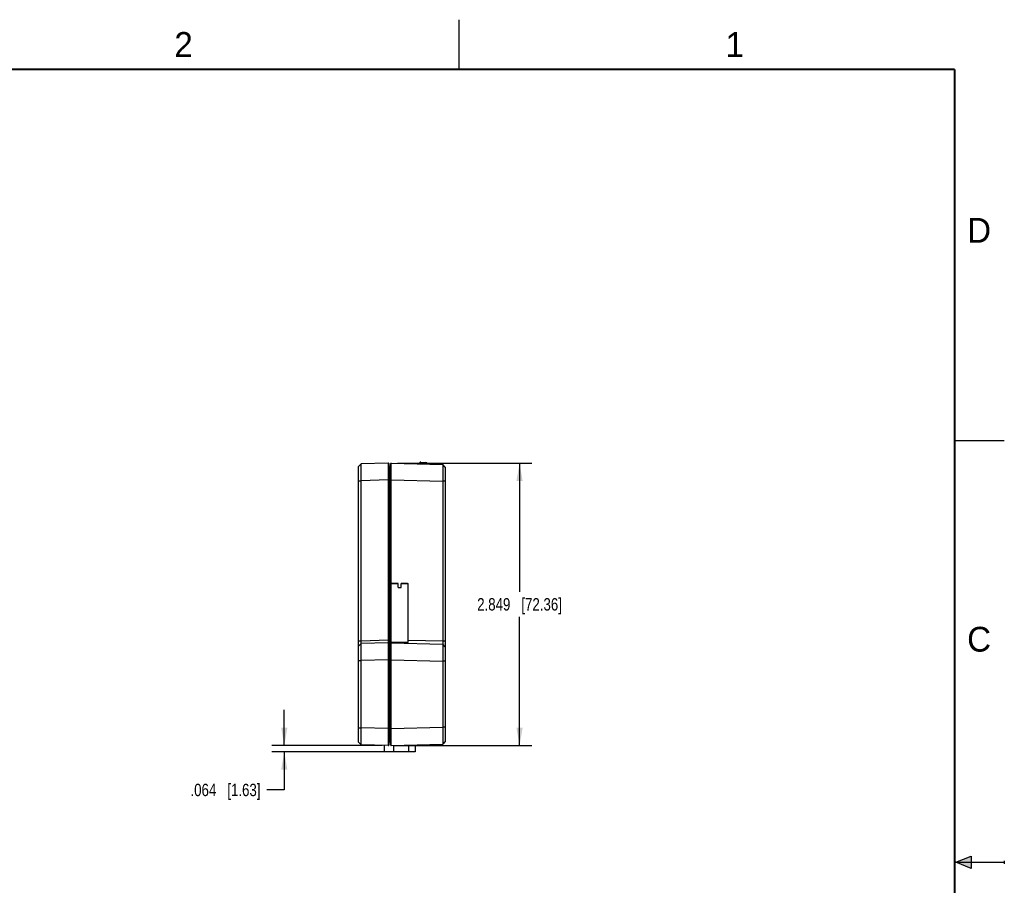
# Model space of a CAD drawing. Header units: inches. Extents: x 0 to 22, y 0 to 17.
# Tile 16 of 16: x 12.1 to 22, y 8.3 to 17. Entities that reach past the tile are written whole.
import ezdxf

# ---------------------------------------------------------------- set-up
doc = ezdxf.new("R2010")
doc.units = ezdxf.units.IN
doc.header["$LTSCALE"] = 1.21
doc.header["$MEASUREMENT"] = 0
doc.layers.get('0').update_dxf_attribs({"linetype": 'CONTINUOUS'})
doc.layers.add('DIMENSIONS', color=7, linetype='CONTINUOUS')
doc.styles.get("Standard").update_dxf_attribs({"font": 'txt', "width": 0.8})
doc.styles.add('TEXTSTYLE_2', font='txt')
doc.dimstyles.new('DIMSTYLE_1', dxfattribs={"dimtxt": 0.125, "dimasz": 0.18, "dimexe": 0.18, "dimexo": 0.0625, "dimgap": 0.09, "dimtad": 0, "dimtih": 1, "dimtoh": 1, "dimdec": 3, "dimzin": 4, "dimdsep": 46, "dimtxsty": 'STANDARD', "dimblk": '_FILLED', "dimblk1": '_FILLED', "dimblk2": '_FILLED', "dimcen": 0.09, "dimadec": 0, "dimazin": 0, "dimtp": 0.01, "dimtm": 0.01, "dimtfac": 1, "dimtdec": 3, "dimtofl": 0, "dimtmove": 0, "dimatfit": 3, "dimldrblk": '_FILLED', "dimfxl": 1, "dimtolj": 1, "dimtzin": 4, "dimarcsym": 0})

# ---------------------------------------------------------------- blocks, each defined once
blk = doc.blocks.new('_FILLED')
at = {"color": 0, "linetype": 'BYBLOCK'}
blk.add_solid([(0, 0), (-1, 0.174), (-1, -0.174)], dxfattribs=at)
blk = doc.blocks.new('*D4')
at = {"layer": 'DIMENSIONS', "color": 2, "linetype": 'CONTINUOUS'}
for p, q in [((14.7342, 9.6778), (14.7342, 10.0378)), ((15.7206, 9.6778), (14.6092, 9.6778)), ((15.7746, 9.6134), (14.6092, 9.6134)), ((14.7342, 9.6134), (14.7342, 9.2295)), ((14.7342, 9.2295), (14.5566, 9.2295))]:
    blk.add_line(p, q, dxfattribs=at)
at = {"layer": 'DIMENSIONS', "color": 2, "linetype": 'CONTINUOUS', "xscale": 0.18, "yscale": 0.18, "zscale": 0.18}
for p, rotation in [((14.7342, 9.6778), 270), ((14.7342, 9.6134), 90)]:
    blk.add_blockref('_FILLED', p, dxfattribs=dict(at, rotation=rotation))
at = {"layer": 'DIMENSIONS', "color": 2, "linetype": 'CONTINUOUS', "insert": (14.4941, 9.292), "char_height": 0.125, "width": 1.125, "attachment_point": 3, "line_spacing_factor": 0.9}
blk.add_mtext('.064{\\Ftxt.shx;\\W1.000000;\\H0.125000; }[1.63]', dxfattribs=at)
blk = doc.blocks.new('*D5')
at = {"layer": 'DIMENSIONS', "color": 2, "linetype": 'CONTINUOUS'}
for p, q in [((15.8759, 12.5265), (17.2333, 12.5265)), ((17.1083, 12.5265), (17.1083, 11.2271)), ((17.1083, 9.6778), (17.1083, 10.9771)), ((15.8456, 9.6778), (17.2333, 9.6778))]:
    blk.add_line(p, q, dxfattribs=at)
at = {"layer": 'DIMENSIONS', "color": 2, "linetype": 'CONTINUOUS', "xscale": 0.18, "yscale": 0.18, "zscale": 0.18}
for p, rotation in [((17.1083, 12.5265), 90), ((17.1083, 9.6778), 270)]:
    blk.add_blockref('_FILLED', p, dxfattribs=dict(at, rotation=rotation))
at = {"layer": 'DIMENSIONS', "color": 2, "linetype": 'CONTINUOUS', "insert": (17.1083, 11.1646), "char_height": 0.125, "width": 1.325, "attachment_point": 2, "line_spacing_factor": 0.9}
blk.add_mtext('2.849{\\Ftxt.shx;\\W1.000000;\\H0.125000; }[72.36]', dxfattribs=at)

msp = doc.modelspace()

# ---------------------------------------------------------------- hatches: boundary and pattern name
at = {"linetype": 'CONTINUOUS'}
msp.add_hatch(color=2, dxfattribs=at).paths.add_polyline_path([(21.6663, 8.5625), (21.6663, 8.4375), (21.51, 8.5)])

# ---------------------------------------------------------------- linework, layer by layer
at = {"color": 2, "linetype": 'CONTINUOUS'}
for p, q in [((16.5, 16.5), (16.5, 17)), ((22, 12.75), (21.5, 12.75)), ((21.51, 8.5), (21.6663, 8.5625)), ((21.6663, 8.5625), (21.6663, 8.4375)), ((21.51, 8.5), (22, 8.5)), ((21.6663, 8.4375), (21.51, 8.5)), ((22, 8.515), (22, 8.485))]:
    msp.add_line(p, q, dxfattribs=at)
at = {"color": 7, "linetype": 'CONTINUOUS'}
for p, q in [((15.4842, 12.4937), (15.5092, 12.5193)), ((15.5092, 12.5193), (15.4842, 12.4937)), ((15.7831, 12.5265), (15.5092, 12.5193)), ((15.5092, 12.5193), (15.5092, 12.5193)), ((15.7831, 12.5265), (15.7831, 12.5037)), ((15.7882, 12.5215), (15.7882, 9.6828)), ((15.8082, 9.6828), (15.8082, 12.5215)), ((15.8134, 12.5265), (16.3333, 12.5129)), ((15.8134, 12.3566), (15.8134, 12.5265)), ((16.0982, 12.5217), (16.0982, 12.5191)), ((16.1126, 12.5357), (16.1636, 12.5343)), ((16.1127, 12.5187), (16.1126, 12.5357)), ((16.1636, 12.5343), (16.1638, 12.5174)), ((16.1782, 12.5193), (16.1782, 12.517)), ((15.4842, 12.49), (15.4842, 12.4937)), ((15.4846, 12.4517), (15.4842, 12.49)), ((15.4842, 9.7147), (15.4842, 12.4896)), ((15.4842, 12.3819), (15.4846, 12.4517)), ((15.7831, 12.5037), (15.7831, 12.3566)), ((15.8033, 12.494), (15.7882, 12.4939)), ((15.8033, 12.356), (15.8033, 12.494)), ((16.3582, 12.4873), (16.3333, 12.5129)), ((16.3333, 12.5129), (16.3333, 12.5129)), ((16.3582, 12.4872), (16.3582, 9.717)), ((15.4842, 12.3494), (15.5092, 12.3494)), ((15.5092, 12.3494), (15.5091, 12.3812)), ((15.7831, 12.3566), (15.5092, 12.3494)), ((15.5092, 10.7353), (15.5092, 12.3494)), ((15.7831, 12.3566), (15.7831, 10.7425)), ((15.7882, 12.3566), (15.7831, 12.3566)), ((15.8033, 12.356), (15.7882, 12.3559)), ((15.8033, 10.742), (15.8033, 12.356)), ((15.8082, 12.356), (15.8033, 12.356)), ((15.8082, 12.3566), (15.8134, 12.3566)), ((15.8134, 10.7425), (15.8134, 12.3566)), ((15.8134, 12.3566), (16.3333, 12.343)), ((16.3333, 12.343), (16.3333, 10.7289)), ((16.3582, 12.343), (16.3333, 12.343)), ((15.8192, 11.3126), (15.8142, 11.3076)), ((15.8142, 10.7176), (15.8142, 11.3076)), ((15.8837, 11.3076), (15.8142, 11.3076)), ((15.8837, 11.3126), (15.8192, 11.3126)), ((15.8837, 11.2726), (15.8837, 11.3126)), ((15.8837, 11.2726), (15.9147, 11.2726)), ((15.9147, 11.2726), (15.9147, 11.3126)), ((15.9792, 11.3126), (15.9147, 11.3126)), ((15.9842, 11.3076), (15.9147, 11.3076)), ((15.9792, 11.3126), (15.9842, 11.3076)), ((15.9842, 10.7176), (15.9842, 11.3076)), ((15.4842, 10.7353), (15.5092, 10.7353)), ((15.5092, 10.7353), (15.7831, 10.7425)), ((15.7882, 10.7425), (15.7831, 10.7425)), ((15.7831, 10.7425), (15.7831, 10.7125)), ((15.7882, 10.7419), (15.8033, 10.742)), ((15.8082, 10.742), (15.8033, 10.742)), ((15.8033, 10.68), (15.8033, 10.742)), ((15.8082, 10.7425), (15.8134, 10.7425)), ((15.8142, 10.7425), (15.8134, 10.7425)), ((15.8134, 10.7125), (15.8134, 10.7425)), ((16.3333, 10.7289), (15.9842, 10.738)), ((15.5092, 10.7053), (15.4842, 10.6797)), ((15.4842, 10.6797), (15.5092, 10.7053)), ((15.7831, 10.7125), (15.5092, 10.7053)), ((15.5092, 10.7053), (15.5092, 10.7053)), ((15.7831, 10.7125), (15.7831, 10.6897)), ((15.7831, 10.6897), (15.7831, 10.5426)), ((15.8033, 10.68), (15.7882, 10.6799)), ((15.8033, 10.542), (15.8033, 10.68)), ((15.8134, 10.7125), (16.3333, 10.6989)), ((15.8134, 10.5426), (15.8134, 10.7125)), ((15.9842, 10.7176), (15.8142, 10.7176)), ((15.8192, 10.7126), (15.8142, 10.7176)), ((15.9792, 10.7126), (15.8192, 10.7126)), ((15.8582, 10.7113), (15.8582, 10.7126)), ((15.9402, 10.7092), (15.9402, 10.7126)), ((15.9792, 10.7126), (15.9842, 10.7176)), ((16.3582, 10.7289), (16.3333, 10.7289)), ((16.3333, 10.6989), (16.3333, 10.6989)), ((16.3582, 10.6732), (16.3333, 10.6989)), ((15.4842, 10.5354), (15.5092, 10.5354)), ((15.7831, 10.5426), (15.5092, 10.5354)), ((15.5092, 9.8549), (15.5092, 10.5354)), ((15.7882, 10.5426), (15.7831, 10.5426)), ((15.7831, 10.5426), (15.7831, 9.8477)), ((15.8033, 10.542), (15.7882, 10.5419)), ((15.8082, 10.542), (15.8033, 10.542)), ((15.8033, 9.8483), (15.8033, 10.542)), ((15.8082, 10.5426), (15.8134, 10.5426)), ((15.8134, 10.5426), (16.3333, 10.529)), ((15.8134, 9.8477), (15.8134, 10.5426)), ((16.3582, 10.529), (16.3333, 10.529)), ((16.3333, 10.529), (16.3333, 9.8613)), ((15.4842, 9.8549), (15.5092, 9.8549)), ((15.5091, 9.8231), (15.5092, 9.8549)), ((15.7831, 9.8477), (15.5092, 9.8549)), ((15.7882, 9.8477), (15.7831, 9.8477)), ((15.7831, 9.8477), (15.7831, 9.7006)), ((15.8033, 9.8483), (15.7882, 9.8484)), ((15.8033, 9.7103), (15.8033, 9.8483)), ((15.8082, 9.8482), (15.8033, 9.8482)), ((15.8082, 9.8477), (15.8134, 9.8477)), ((15.8134, 9.8477), (16.3333, 9.8613)), ((15.8134, 9.6778), (15.8134, 9.8477)), ((16.3582, 9.8613), (16.3333, 9.8613)), ((15.4846, 9.7527), (15.4842, 9.8224)), ((15.4842, 9.7143), (15.4846, 9.7527)), ((15.4842, 9.7106), (15.4842, 9.7143)), ((15.4842, 9.7106), (15.5092, 9.685)), ((15.5092, 9.685), (15.5092, 9.685)), ((15.7831, 9.6778), (15.5092, 9.685)), ((15.7432, 9.6788), (15.7432, 9.6134)), ((15.7831, 9.7006), (15.7831, 9.6778)), ((15.8033, 9.7103), (15.7882, 9.7104)), ((15.8134, 9.6778), (16.3333, 9.6914)), ((15.8371, 9.6784), (15.8371, 9.6134)), ((15.9881, 9.6824), (15.9881, 9.6134)), ((16.0542, 9.6841), (16.0542, 9.6134)), ((16.3582, 9.717), (16.3333, 9.6914)), ((16.3333, 9.6914), (16.3333, 9.6914)), ((16.0542, 9.6134), (15.7432, 9.6134))]:
    msp.add_line(p, q, dxfattribs=at)
at = {"color": 7, "linetype": 'CONTINUOUS', "const_width": 0.02}
for points in [[(21.5, 16.5), (0.5, 16.5)], [(21.5, 0.5), (21.5, 16.5)]]:
    msp.add_lwpolyline(points, dxfattribs=at)
at = {"color": 7, "linetype": 'CONTINUOUS'}
for centre, radius, start, end in [((15.7832, 12.5215), 0.005, 0, 91.5), ((15.8132, 12.5215), 0.005, 88.5002, 179.99226), ((16.1122, 12.5217), 0.014, 88.46751, 180), ((16.1632, 12.5193), 0.015, 0, 88.46751), ((15.8032, 12.499), 0.005, 270.50017, 0.0191), ((15.7832, 10.7075), 0.005, 0, 91.5), ((15.8032, 10.685), 0.005, 270.5, 360), ((15.8132, 10.7075), 0.005, 88.49984, 180.00609), ((15.7832, 9.6828), 0.005, 268.5, 359.99996), ((15.8032, 9.7053), 0.005, 359.98394, 89.49986), ((15.8132, 9.6828), 0.005, 180.02132, 271.49944)]:
    msp.add_arc(centre, radius, start, end, dxfattribs=at)
for points, knots in [([(15.5091, 12.3812), (15.5091, 12.3836), (15.5091, 12.3883), (15.5091, 12.3954), (15.5091, 12.4024), (15.509, 12.4115), (15.509, 12.4205), (15.509, 12.4292), (15.509, 12.4356), (15.509, 12.4418), (15.509, 12.4498), (15.509, 12.4592), (15.509, 12.4699), (15.509, 12.4783), (15.509, 12.4845), (15.509, 12.4888), (15.509, 12.4929), (15.509, 12.4966), (15.509, 12.5001), (15.509, 12.5034), (15.509, 12.5063), (15.509, 12.509), (15.5091, 12.5113), (15.5091, 12.5131), (15.5091, 12.5144), (15.5091, 12.5152), (15.5091, 12.516), (15.5091, 12.5166), (15.5091, 12.5173), (15.5091, 12.5178), (15.5091, 12.5182), (15.5092, 12.5184), (15.5092, 12.5186), (15.5092, 12.5188), (15.5092, 12.5189), (15.5092, 12.519), (15.5092, 12.5191), (15.5092, 12.5192), (15.5092, 12.5193), (15.5092, 12.5193), (15.5092, 12.5193), (15.5092, 12.5193), (15.5092, 12.5193), (15.5092, 12.5193)], [0, 0, 0, 0, 0.051787, 0.103052, 0.153699, 0.203636, 0.301008, 0.348263, 0.394447, 0.439474, 0.48326, 0.566787, 0.644412, 0.715557, 0.748533, 0.779696, 0.808987, 0.836353, 0.861743, 0.88511, 0.906411, 0.925607, 0.942662, 0.957544, 0.964161, 0.970225, 0.975733, 0.980682, 0.98507, 0.988895, 0.992156, 0.993575, 0.994852, 0.995988, 0.996983, 0.997837, 0.998549, 0.999121, 0.999552, 0.999715, 0.999844, 0.999938, 1, 1, 1, 1]), ([(16.3333, 12.5129), (16.3333, 12.5129), (16.3333, 12.5129), (16.3333, 12.5129), (16.3333, 12.5128), (16.3333, 12.5128), (16.3333, 12.5127), (16.3333, 12.5126), (16.3333, 12.5125), (16.3333, 12.5124), (16.3333, 12.5122), (16.3333, 12.512), (16.3333, 12.5118), (16.3333, 12.5114), (16.3334, 12.5109), (16.3334, 12.5102), (16.3334, 12.5094), (16.3334, 12.5086), (16.3334, 12.5076), (16.3334, 12.5065), (16.3334, 12.5053), (16.3334, 12.504), (16.3334, 12.5022), (16.3335, 12.4996), (16.3335, 12.4962), (16.3335, 12.4924), (16.3335, 12.4883), (16.3335, 12.4838), (16.3335, 12.479), (16.3335, 12.4739), (16.3335, 12.4684), (16.3335, 12.4606), (16.3335, 12.4524), (16.3335, 12.4438), (16.3335, 12.437), (16.3335, 12.43), (16.3335, 12.4227), (16.3335, 12.4153), (16.3335, 12.4077), (16.3334, 12.4), (16.3334, 12.3921), (16.3334, 12.3841), (16.3334, 12.376), (16.3333, 12.3678), (16.3333, 12.3609), (16.3333, 12.3554), (16.3333, 12.3499), (16.3333, 12.3457), (16.3333, 12.343)], [0, 0, 0, 0, 0.000064, 0.000162, 0.000295, 0.000465, 0.000915, 0.001512, 0.002258, 0.003151, 0.004192, 0.005382, 0.00672, 0.008207, 0.011623, 0.015631, 0.020228, 0.02541, 0.031175, 0.03752, 0.04444, 0.051931, 0.05999, 0.077788, 0.097792, 0.119952, 0.144218, 0.17053, 0.198827, 0.22904, 0.261097, 0.294921, 0.367545, 0.40617, 0.446216, 0.487587, 0.530183, 0.573902, 0.618641, 0.664291, 0.710744, 0.757889, 0.805614, 0.853802, 0.90234, 0.926704, 0.951114, 1, 1, 1, 1]), ([(15.5092, 10.7053), (15.5092, 10.7053), (15.5092, 10.7053), (15.5092, 10.7053), (15.5092, 10.7054), (15.5092, 10.7054), (15.5092, 10.7054), (15.5092, 10.7054), (15.5092, 10.7055), (15.5092, 10.7056), (15.5091, 10.7057), (15.5091, 10.7058), (15.5091, 10.706), (15.5091, 10.7063), (15.5091, 10.7066), (15.509, 10.7071), (15.509, 10.7076), (15.509, 10.7082), (15.509, 10.7092), (15.509, 10.7105), (15.509, 10.7122), (15.509, 10.7142), (15.509, 10.7164), (15.509, 10.7187), (15.509, 10.7212), (15.509, 10.7239), (15.5091, 10.7262), (15.5091, 10.728), (15.5091, 10.7295), (15.5091, 10.7309), (15.5092, 10.7329), (15.5092, 10.7343), (15.5092, 10.7353)], [0, 0, 0, 0, 0.000281, 0.000628, 0.001082, 0.001663, 0.00238, 0.003237, 0.005383, 0.008111, 0.011428, 0.015333, 0.019826, 0.03057, 0.043642, 0.059012, 0.076647, 0.096506, 0.118541, 0.168931, 0.227338, 0.293197, 0.365872, 0.444663, 0.528807, 0.617492, 0.709859, 0.757144, 0.805011, 0.853347, 0.902043, 1, 1, 1, 1]), ([(15.5092, 10.5354), (15.5092, 10.5382), (15.5092, 10.5423), (15.5092, 10.5479), (15.5091, 10.5534), (15.5091, 10.5602), (15.5091, 10.5684), (15.5091, 10.5765), (15.5091, 10.5845), (15.5091, 10.5924), (15.509, 10.6002), (15.509, 10.6078), (15.509, 10.6152), (15.509, 10.6224), (15.509, 10.6317), (15.509, 10.6406), (15.509, 10.6491), (15.509, 10.657), (15.509, 10.6644), (15.509, 10.6715), (15.509, 10.6763), (15.509, 10.6808), (15.509, 10.6849), (15.509, 10.6886), (15.509, 10.692), (15.509, 10.6946), (15.5091, 10.6965), (15.5091, 10.6978), (15.5091, 10.699), (15.5091, 10.7), (15.5091, 10.701), (15.5091, 10.7019), (15.5091, 10.7027), (15.5091, 10.7033), (15.5091, 10.7039), (15.5091, 10.7042), (15.5092, 10.7044), (15.5092, 10.7046), (15.5092, 10.7048), (15.5092, 10.705), (15.5092, 10.7051), (15.5092, 10.7052), (15.5092, 10.7052), (15.5092, 10.7053), (15.5092, 10.7053), (15.5092, 10.7053), (15.5092, 10.7053), (15.5092, 10.7053), (15.5092, 10.7053)], [0, 0, 0, 0, 0.048905, 0.073323, 0.097698, 0.146253, 0.194459, 0.242201, 0.289363, 0.335832, 0.381497, 0.42625, 0.469982, 0.51259, 0.55397, 0.632657, 0.669775, 0.70529, 0.771174, 0.801385, 0.829678, 0.855984, 0.880242, 0.902393, 0.922384, 0.940168, 0.948219, 0.955702, 0.962613, 0.968949, 0.974704, 0.979876, 0.984462, 0.988458, 0.991863, 0.993343, 0.994675, 0.995858, 0.996893, 0.99778, 0.998518, 0.999109, 0.999349, 0.999551, 0.999718, 0.999847, 0.999941, 1, 1, 1, 1]), ([(16.3333, 10.7289), (16.3333, 10.7279), (16.3333, 10.726), (16.3334, 10.7231), (16.3334, 10.7202), (16.3335, 10.7174), (16.3335, 10.7148), (16.3335, 10.7123), (16.3335, 10.7099), (16.3335, 10.7077), (16.3335, 10.7058), (16.3335, 10.7043), (16.3335, 10.7032), (16.3335, 10.7025), (16.3335, 10.7018), (16.3335, 10.7012), (16.3334, 10.7007), (16.3334, 10.7002), (16.3334, 10.6998), (16.3334, 10.6995), (16.3334, 10.6993), (16.3333, 10.6992), (16.3333, 10.6991), (16.3333, 10.699), (16.3333, 10.699), (16.3333, 10.699), (16.3333, 10.6989), (16.3333, 10.6989), (16.3333, 10.6989), (16.3333, 10.6989), (16.3333, 10.6989), (16.3333, 10.6989)], [0, 0, 0, 0, 0.097953, 0.194981, 0.290128, 0.382492, 0.471175, 0.555316, 0.634102, 0.706773, 0.772629, 0.831032, 0.85726, 0.881421, 0.903456, 0.923314, 0.940948, 0.956318, 0.969389, 0.980131, 0.984623, 0.988527, 0.991843, 0.994573, 0.996721, 0.997581, 0.998302, 0.998888, 0.99935, 0.999706, 1, 1, 1, 1]), ([(16.3333, 10.6989), (16.3333, 10.6989), (16.3333, 10.6989), (16.3333, 10.6989), (16.3333, 10.6988), (16.3333, 10.6988), (16.3333, 10.6987), (16.3333, 10.6986), (16.3333, 10.6985), (16.3333, 10.6984), (16.3333, 10.6982), (16.3333, 10.698), (16.3333, 10.6978), (16.3333, 10.6974), (16.3334, 10.6969), (16.3334, 10.6962), (16.3334, 10.6954), (16.3334, 10.6946), (16.3334, 10.6936), (16.3334, 10.6925), (16.3334, 10.6913), (16.3334, 10.69), (16.3334, 10.6882), (16.3335, 10.6856), (16.3335, 10.6822), (16.3335, 10.6784), (16.3335, 10.6743), (16.3335, 10.6698), (16.3335, 10.665), (16.3335, 10.6599), (16.3335, 10.6544), (16.3335, 10.6466), (16.3335, 10.6384), (16.3335, 10.6298), (16.3335, 10.623), (16.3335, 10.616), (16.3335, 10.6087), (16.3335, 10.6013), (16.3335, 10.5937), (16.3334, 10.586), (16.3334, 10.5781), (16.3334, 10.5701), (16.3334, 10.562), (16.3333, 10.5538), (16.3333, 10.5469), (16.3333, 10.5414), (16.3333, 10.5359), (16.3333, 10.5317), (16.3333, 10.529)], [0, 0, 0, 0, 0.000064, 0.000162, 0.000295, 0.000465, 0.000915, 0.001512, 0.002258, 0.003151, 0.004192, 0.005382, 0.00672, 0.008207, 0.011623, 0.015631, 0.020228, 0.02541, 0.031175, 0.03752, 0.04444, 0.051931, 0.05999, 0.077788, 0.097792, 0.119952, 0.144218, 0.17053, 0.198827, 0.22904, 0.261097, 0.294921, 0.367545, 0.40617, 0.446216, 0.487587, 0.530183, 0.573902, 0.618641, 0.664291, 0.710744, 0.757889, 0.805614, 0.853802, 0.90234, 0.926704, 0.951114, 1, 1, 1, 1]), ([(16.3333, 9.8613), (16.3333, 9.8586), (16.3333, 9.8544), (16.3333, 9.8489), (16.3333, 9.8434), (16.3333, 9.8365), (16.3334, 9.8283), (16.3334, 9.8202), (16.3334, 9.8122), (16.3334, 9.8043), (16.3335, 9.7966), (16.3335, 9.789), (16.3335, 9.7815), (16.3335, 9.7743), (16.3335, 9.7651), (16.3335, 9.7562), (16.3335, 9.7476), (16.3335, 9.7398), (16.3335, 9.7323), (16.3335, 9.7253), (16.3335, 9.7204), (16.3335, 9.716), (16.3335, 9.7119), (16.3335, 9.7081), (16.3335, 9.7047), (16.3334, 9.7021), (16.3334, 9.7002), (16.3334, 9.6989), (16.3334, 9.6978), (16.3334, 9.6967), (16.3334, 9.6957), (16.3334, 9.6948), (16.3334, 9.6941), (16.3333, 9.6934), (16.3333, 9.6929), (16.3333, 9.6925), (16.3333, 9.6923), (16.3333, 9.6921), (16.3333, 9.6919), (16.3333, 9.6918), (16.3333, 9.6917), (16.3333, 9.6916), (16.3333, 9.6915), (16.3333, 9.6915), (16.3333, 9.6914), (16.3333, 9.6914), (16.3333, 9.6914), (16.3333, 9.6914), (16.3333, 9.6914)], [0, 0, 0, 0, 0.048905, 0.073325, 0.097699, 0.146256, 0.194462, 0.242205, 0.289367, 0.335837, 0.381503, 0.426256, 0.469989, 0.512597, 0.553978, 0.632665, 0.669784, 0.705299, 0.771182, 0.801393, 0.829686, 0.855993, 0.88025, 0.9024, 0.922391, 0.940174, 0.948225, 0.955708, 0.962619, 0.968954, 0.974709, 0.97988, 0.984465, 0.988461, 0.991866, 0.993345, 0.994677, 0.99586, 0.996895, 0.997781, 0.998519, 0.99911, 0.999349, 0.999552, 0.999718, 0.999847, 0.999941, 1, 1, 1, 1]), ([(15.5092, 9.685), (15.5092, 9.685), (15.5092, 9.685), (15.5092, 9.685), (15.5092, 9.685), (15.5092, 9.6851), (15.5092, 9.6852), (15.5092, 9.6853), (15.5092, 9.6854), (15.5092, 9.6855), (15.5092, 9.6857), (15.5092, 9.6859), (15.5091, 9.6861), (15.5091, 9.6865), (15.5091, 9.6871), (15.5091, 9.6877), (15.5091, 9.6883), (15.5091, 9.6891), (15.5091, 9.6899), (15.5091, 9.6912), (15.5091, 9.693), (15.509, 9.6954), (15.509, 9.698), (15.509, 9.7009), (15.509, 9.7042), (15.509, 9.7077), (15.509, 9.7115), (15.509, 9.7155), (15.509, 9.7198), (15.509, 9.726), (15.509, 9.7344), (15.509, 9.7451), (15.509, 9.7545), (15.509, 9.7625), (15.509, 9.7709), (15.509, 9.7795), (15.509, 9.7883), (15.509, 9.795), (15.5091, 9.8019), (15.5091, 9.8089), (15.5091, 9.816), (15.5091, 9.8207), (15.5091, 9.8231)], [0, 0, 0, 0, 0.000067, 0.000166, 0.000467, 0.000906, 0.001485, 0.002205, 0.003066, 0.004068, 0.005211, 0.006496, 0.007921, 0.011196, 0.015034, 0.019434, 0.024395, 0.029914, 0.035988, 0.042615, 0.057515, 0.074586, 0.093795, 0.115108, 0.138484, 0.163881, 0.191252, 0.220546, 0.25171, 0.284684, 0.35582, 0.433428, 0.516933, 0.560705, 0.605716, 0.69912, 0.74734, 0.796453, 0.846368, 0.896994, 0.948236, 1, 1, 1, 1])]:
    msp.add_open_spline(points, degree=3, knots=knots, dxfattribs=at)

# ---------------------------------------------------------------- texts
at = {"color": 2, "linetype": 'CONTINUOUS', "char_height": 0.25, "width": 0.25, "attachment_point": 1, "line_spacing_factor": 0.9, "style": 'TEXTSTYLE_2'}
for s, insert in [('2', (13.625, 16.875)), ('1', (19.1875, 16.875)), ('D', (21.625, 15)), ('C', (21.625, 10.875))]:
    msp.add_mtext(s, dxfattribs=dict(at, insert=insert))

# ---------------------------------------------------------------- dimensions: what is measured, and where the dimension line sits
at = {"layer": 'DIMENSIONS', "color": 2, "linetype": 'CONTINUOUS'}
for base, p1, p2, picture, middle in [((17.1083, 12.5265), (15.8456, 9.6778), (15.8759, 12.5265), '*D5', (16.9583, 11.1021)), ((14.7342, 9.6778), (15.7746, 9.6134), (15.7206, 9.6778), '*D4', (13.6816, 9.2295))]:
    dim = msp.add_linear_dim(base=base, p1=p1, p2=p2, angle=90, dimstyle='DIMSTYLE_1', dxfattribs=at)
    dim.commit()
    dim.dimension.update_dxf_attribs({"geometry": picture, "text_midpoint": middle, "dimtype": 160})

doc.saveas('drawing.dxf')
